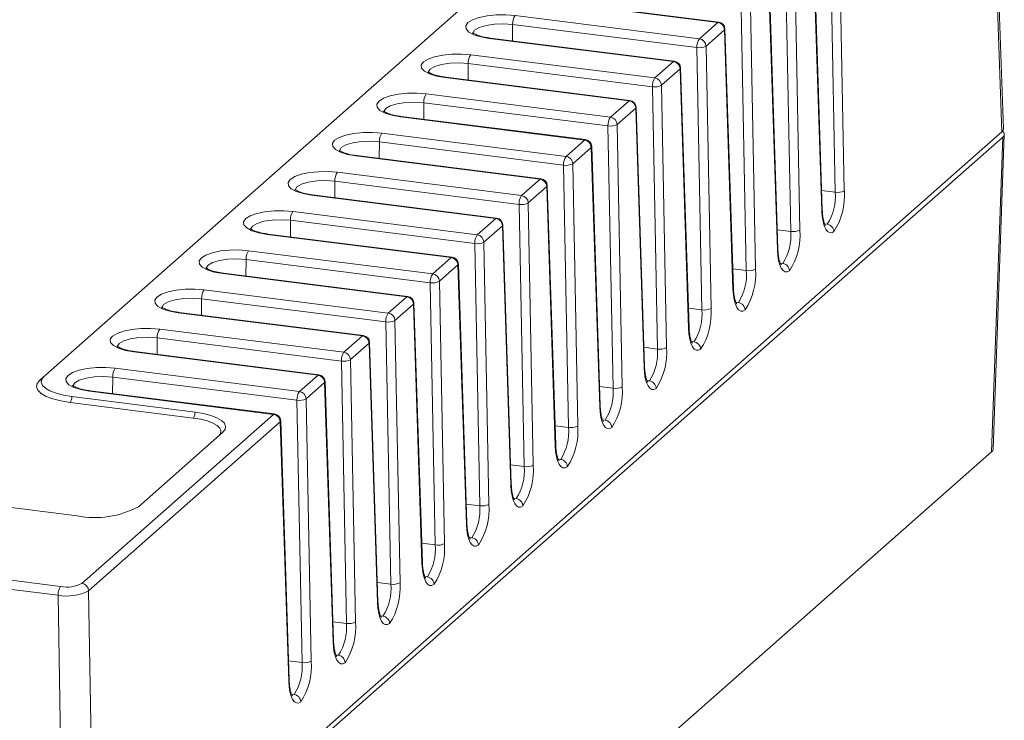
# Model space of a CAD drawing. Header units: millimetres. Extents: x -128 to -11, y -138 to -65.
# Tile 4 of 5: x -53 to -11, y -112 to -83. Entities that reach past the tile are written whole.
import ezdxf

# ---------------------------------------------------------------- set-up
doc = ezdxf.new("R2010")
doc.units = ezdxf.units.MM

msp = doc.modelspace()

# ---------------------------------------------------------------- linework, layer by layer
at = {"color": 7, "linetype": 'Continuous', "lineweight": 15}
for p, q in [((-11.513, -87.586), (-12.023, -73.419)), ((-11.448, -87.464), (-11.958, -73.295)), ((-26.625, -75.599), (-52.09, -98.057)), ((-18.544, -90.137), (-18.757, -79.078)), ((-18.371, -79.017), (-18.158, -90.076)), ((-19.107, -90.913), (-19.463, -79.981)), ((-19.087, -90.875), (-19.444, -79.943)), ((-20.418, -91.789), (-20.631, -80.73)), ((-20.245, -80.67), (-20.032, -91.728)), ((-20.98, -92.565), (-21.337, -81.633)), ((-20.961, -92.528), (-21.318, -81.595)), ((-23.491, -82.975), (-31.259, -81.996)), ((-23.454, -82.96), (-31.222, -81.981)), ((-22.292, -93.442), (-22.505, -82.383)), ((-22.118, -82.322), (-21.905, -93.381)), ((-32.041, -82.685), (-24.273, -83.664)), ((-24.273, -83.664), (-23.491, -82.975)), ((-24.379, -84.035), (-32.147, -83.057)), ((-23.211, -83.286), (-23.992, -83.975)), ((-22.854, -94.218), (-23.211, -83.286)), ((-22.835, -94.18), (-23.191, -83.248)), ((-25.365, -84.627), (-33.133, -83.649)), ((-25.328, -84.613), (-33.096, -83.634)), ((-24.166, -95.094), (-24.379, -84.035)), ((-23.992, -83.975), (-23.779, -95.034)), ((-26.253, -85.688), (-34.021, -84.709)), ((-33.915, -84.338), (-26.147, -85.317)), ((-26.147, -85.317), (-25.365, -84.627)), ((-25.085, -84.938), (-25.866, -85.627)), ((-24.728, -95.87), (-25.085, -84.938)), ((-24.709, -95.833), (-25.065, -84.9)), ((-27.239, -86.28), (-35.007, -85.301)), ((-27.201, -86.265), (-34.97, -85.286)), ((-26.04, -96.747), (-26.253, -85.688)), ((-25.866, -85.627), (-25.653, -96.686)), ((-28.127, -87.341), (-35.895, -86.362)), ((-35.789, -85.99), (-28.02, -86.969)), ((-28.02, -86.969), (-27.239, -86.28)), ((-26.958, -86.591), (-27.74, -87.28)), ((-26.602, -97.523), (-26.958, -86.591)), ((-26.583, -97.485), (-26.939, -86.553)), ((-29.113, -87.933), (-36.881, -86.954)), ((-29.075, -87.918), (-36.843, -86.939)), ((-11.513, -87.586), (-49.799, -121.351)), ((-27.914, -98.399), (-28.127, -87.341)), ((-27.74, -87.28), (-27.527, -98.339)), ((-11.476, -87.812), (-49.766, -121.581)), ((-30, -88.993), (-37.768, -88.014)), ((-37.662, -87.643), (-29.894, -88.622)), ((-29.894, -88.622), (-29.113, -87.933)), ((-11.948, -101.083), (-11.476, -87.812)), ((-11.884, -100.969), (-11.411, -87.698)), ((-28.832, -88.243), (-29.614, -88.933)), ((-28.476, -99.176), (-28.832, -88.243)), ((-28.456, -99.138), (-28.813, -88.206)), ((-30.987, -89.585), (-38.755, -88.606)), ((-30.949, -89.57), (-38.717, -88.592)), ((-29.787, -100.052), (-30, -88.993)), ((-29.614, -88.933), (-29.401, -99.991)), ((-31.874, -90.646), (-39.642, -89.667)), ((-39.536, -89.296), (-31.768, -90.274)), ((-31.768, -90.274), (-30.987, -89.585)), ((-30.706, -89.896), (-31.488, -90.585)), ((-30.35, -100.828), (-30.706, -89.896)), ((-30.33, -100.79), (-30.687, -89.858)), ((-32.86, -91.238), (-40.629, -90.259)), ((-32.823, -91.223), (-40.591, -90.244)), ((-31.661, -101.705), (-31.874, -90.646)), ((-31.488, -90.585), (-31.275, -101.644)), ((-33.748, -92.298), (-41.516, -91.32)), ((-41.41, -90.948), (-33.642, -91.927)), ((-33.642, -91.927), (-32.86, -91.238)), ((-32.58, -91.548), (-33.361, -92.238)), ((-32.223, -102.481), (-32.58, -91.548)), ((-32.204, -102.443), (-32.561, -91.511)), ((-18.879, -91.483), (-18.981, -91.47)), ((-34.734, -92.89), (-42.502, -91.912)), ((-34.697, -92.875), (-42.465, -91.897)), ((-43.284, -92.601), (-35.516, -93.579)), ((-33.535, -103.357), (-33.748, -92.298)), ((-33.361, -92.238), (-33.148, -103.296)), ((-35.622, -93.951), (-43.39, -92.972)), ((-35.516, -93.579), (-34.734, -92.89)), ((-34.454, -93.201), (-35.235, -93.89)), ((-34.097, -104.133), (-34.454, -93.201)), ((-34.078, -104.096), (-34.434, -93.163)), ((-20.753, -93.136), (-20.855, -93.123)), ((-36.608, -94.543), (-44.376, -93.564)), ((-36.571, -94.528), (-44.339, -93.549)), ((-45.158, -94.253), (-37.39, -95.232)), ((-35.409, -105.01), (-35.622, -93.951)), ((-35.235, -93.89), (-35.022, -104.949)), ((-37.496, -95.603), (-45.264, -94.625)), ((-37.39, -95.232), (-36.608, -94.543)), ((-36.328, -94.854), (-37.109, -95.543)), ((-35.971, -105.786), (-36.328, -94.854)), ((-35.952, -105.748), (-36.308, -94.816)), ((-22.627, -94.788), (-22.729, -94.775)), ((-50.507, -103.784), (-117.373, -95.359)), ((-38.482, -96.195), (-46.25, -95.217)), ((-38.444, -96.181), (-46.213, -95.202)), ((-47.032, -95.906), (-39.263, -96.885)), ((-37.283, -106.662), (-37.496, -95.603)), ((-37.109, -95.543), (-36.896, -106.602)), ((-39.37, -97.256), (-47.138, -96.277)), ((-39.263, -96.885), (-38.482, -96.195)), ((-38.201, -96.506), (-38.983, -97.195)), ((-37.845, -107.438), (-38.201, -96.506)), ((-37.826, -107.401), (-38.182, -96.468)), ((-24.501, -96.441), (-24.603, -96.428)), ((-40.356, -97.848), (-48.124, -96.869)), ((-40.318, -97.833), (-48.086, -96.854)), ((-48.905, -97.558), (-41.137, -98.537)), ((-39.157, -108.315), (-39.37, -97.256)), ((-38.983, -97.195), (-38.77, -108.254)), ((-41.243, -98.909), (-49.011, -97.93)), ((-41.137, -98.537), (-40.356, -97.848)), ((-40.075, -98.159), (-40.857, -98.848)), ((-39.719, -109.091), (-40.075, -98.159)), ((-39.699, -109.053), (-40.056, -98.121)), ((-26.374, -98.093), (-26.477, -98.081)), ((-50.739, -98.751), (-45.543, -99.406)), ((-42.23, -99.501), (-49.998, -98.522)), ((-42.192, -99.486), (-49.96, -98.507)), ((-45.614, -99.657), (-50.809, -99.002)), ((-41.03, -109.967), (-41.243, -98.909)), ((-40.857, -98.848), (-40.644, -109.907)), ((-50.31, -106.627), (-42.23, -99.501)), ((-41.949, -99.811), (-50.029, -106.937)), ((-41.593, -110.744), (-41.949, -99.811)), ((-41.573, -110.706), (-41.93, -99.774)), ((-28.248, -99.746), (-28.351, -99.733)), ((-44.379, -100.265), (-47.929, -103.396)), ((-11.948, -101.083), (-53.96, -138.134)), ((-30.122, -101.399), (-30.224, -101.386)), ((-31.996, -103.051), (-32.098, -103.038)), ((-33.87, -104.704), (-33.972, -104.691)), ((-54.291, -106.374), (-51.212, -106.762)), ((-35.744, -106.356), (-35.846, -106.343)), ((-51.318, -107.131), (-54.397, -106.743)), ((-51.088, -121.545), (-51.318, -107.131)), ((-50.029, -106.937), (-49.799, -121.351)), ((-37.617, -108.009), (-37.72, -107.996)), ((-39.594, -109.649), (-39.491, -109.661)), ((-41.467, -111.301), (-41.365, -111.314))]:
    msp.add_line(p, q, dxfattribs=at)
at = {"color": 8, "linetype": 'Continuous', "lineweight": 15}
for p, q in [((-32.152, -83.753), (-32.147, -83.057)), ((-34.025, -85.405), (-34.021, -84.709)), ((-35.899, -87.058), (-35.895, -86.362)), ((-37.773, -88.711), (-37.768, -88.014)), ((-39.647, -90.363), (-39.642, -89.667)), ((-19.114, -90.065), (-18.544, -90.137)), ((-41.521, -92.016), (-41.516, -91.32)), ((-20.988, -91.717), (-20.418, -91.789)), ((-43.395, -93.668), (-43.39, -92.972)), ((-22.861, -93.37), (-22.292, -93.442)), ((-45.268, -95.321), (-45.264, -94.625)), ((-24.735, -95.023), (-24.166, -95.094)), ((-47.142, -96.973), (-47.138, -96.277)), ((-26.609, -96.675), (-26.04, -96.747)), ((-49.016, -98.626), (-49.011, -97.93)), ((-28.483, -98.328), (-27.914, -98.399)), ((-30.357, -99.98), (-29.787, -100.052)), ((-32.231, -101.633), (-31.661, -101.705)), ((-34.104, -103.285), (-33.535, -103.357)), ((-35.978, -104.938), (-35.409, -105.01)), ((-37.852, -106.59), (-37.283, -106.662)), ((-39.726, -108.243), (-39.157, -108.315)), ((-41.6, -109.896), (-41.03, -109.967))]:
    msp.add_line(p, q, dxfattribs=at)
at = {"color": 7, "linetype": 'Continuous', "lineweight": 15, "flags": 128}
for points in [[(-33.133, -83.649), (-33.489, -83.585), (-33.783, -83.493), (-33.995, -83.379), (-34.112, -83.25), (-34.124, -83.116), (-34.032, -82.985), (-33.842, -82.867), (-33.565, -82.769), (-33.223, -82.698), (-32.837, -82.659), (-32.434, -82.655), (-32.041, -82.685)], [(-35.007, -85.301), (-35.363, -85.238), (-35.656, -85.146), (-35.869, -85.031), (-35.985, -84.903), (-35.998, -84.768), (-35.906, -84.638), (-35.715, -84.519), (-35.439, -84.421), (-35.097, -84.35), (-34.71, -84.311), (-34.307, -84.307), (-33.915, -84.338)], [(-36.881, -86.954), (-37.236, -86.89), (-37.53, -86.798), (-37.743, -86.684), (-37.859, -86.555), (-37.872, -86.421), (-37.78, -86.29), (-37.589, -86.172), (-37.313, -86.074), (-36.97, -86.003), (-36.584, -85.964), (-36.181, -85.96), (-35.789, -85.99)], [(-38.755, -88.606), (-39.11, -88.543), (-39.404, -88.451), (-39.617, -88.337), (-39.733, -88.208), (-39.746, -88.074), (-39.654, -87.943), (-39.463, -87.824), (-39.187, -87.726), (-38.844, -87.655), (-38.458, -87.617), (-38.055, -87.612), (-37.662, -87.643)], [(-11.513, -87.586), (-11.462, -87.523), (-11.448, -87.464)], [(-40.629, -90.259), (-40.984, -90.195), (-41.278, -90.103), (-41.49, -89.989), (-41.607, -89.86), (-41.62, -89.726), (-41.527, -89.595), (-41.337, -89.477), (-41.061, -89.379), (-40.718, -89.308), (-40.332, -89.269), (-39.929, -89.265), (-39.536, -89.296)], [(-42.502, -91.912), (-42.858, -91.848), (-43.152, -91.756), (-43.364, -91.642), (-43.481, -91.513), (-43.493, -91.379), (-43.401, -91.248), (-43.211, -91.129), (-42.935, -91.031), (-42.592, -90.961), (-42.206, -90.922), (-41.803, -90.917), (-41.41, -90.948)], [(-18.599, -91.794), (-18.692, -91.842), (-18.783, -91.84), (-18.867, -91.789), (-18.943, -91.691), (-19.006, -91.548), (-19.056, -91.366), (-19.09, -91.152), (-19.107, -90.913)], [(-44.376, -93.564), (-44.732, -93.501), (-45.026, -93.409), (-45.238, -93.294), (-45.355, -93.166), (-45.367, -93.031), (-45.275, -92.9), (-45.085, -92.782), (-44.808, -92.684), (-44.466, -92.613), (-44.08, -92.574), (-43.677, -92.57), (-43.284, -92.601)], [(-20.472, -93.447), (-20.566, -93.495), (-20.656, -93.493), (-20.741, -93.442), (-20.816, -93.343), (-20.88, -93.2), (-20.93, -93.019), (-20.964, -92.804), (-20.98, -92.565)], [(-46.25, -95.217), (-46.606, -95.153), (-46.899, -95.061), (-47.112, -94.947), (-47.228, -94.818), (-47.241, -94.684), (-47.149, -94.553), (-46.958, -94.434), (-46.682, -94.336), (-46.34, -94.266), (-45.953, -94.227), (-45.55, -94.223), (-45.158, -94.253)], [(-22.346, -95.099), (-22.44, -95.147), (-22.53, -95.146), (-22.615, -95.094), (-22.69, -94.996), (-22.754, -94.853), (-22.804, -94.671), (-22.837, -94.457), (-22.854, -94.218)], [(-48.124, -96.869), (-48.479, -96.806), (-48.773, -96.714), (-48.986, -96.599), (-49.102, -96.471), (-49.115, -96.336), (-49.023, -96.206), (-48.832, -96.087), (-48.556, -95.989), (-48.213, -95.918), (-47.827, -95.879), (-47.424, -95.875), (-47.032, -95.906)], [(-24.22, -96.752), (-24.313, -96.8), (-24.404, -96.798), (-24.489, -96.747), (-24.564, -96.648), (-24.628, -96.506), (-24.677, -96.324), (-24.711, -96.11), (-24.728, -95.87)], [(-49.998, -98.522), (-50.353, -98.458), (-50.647, -98.366), (-50.86, -98.252), (-50.976, -98.123), (-50.989, -97.989), (-50.897, -97.858), (-50.706, -97.74), (-50.43, -97.642), (-50.087, -97.571), (-49.701, -97.532), (-49.298, -97.528), (-48.905, -97.558)], [(-26.094, -98.405), (-26.187, -98.452), (-26.278, -98.451), (-26.362, -98.4), (-26.438, -98.301), (-26.502, -98.158), (-26.551, -97.976), (-26.585, -97.762), (-26.602, -97.523)], [(-51.902, -97.892), (-52.004, -98.018), (-52.031, -98.148), (-51.98, -98.278), (-51.855, -98.402), (-51.659, -98.515), (-51.401, -98.613), (-51.09, -98.693), (-50.739, -98.751)], [(-50.809, -99.002), (-51.196, -98.938), (-51.538, -98.851), (-51.822, -98.742), (-52.037, -98.618), (-52.175, -98.482), (-52.231, -98.339), (-52.202, -98.196), (-52.09, -98.057)], [(-27.968, -100.057), (-28.061, -100.105), (-28.152, -100.103), (-28.236, -100.052), (-28.312, -99.953), (-28.375, -99.811), (-28.425, -99.629), (-28.459, -99.415), (-28.476, -99.176)], [(-44.566, -100.43), (-44.475, -100.316), (-44.451, -100.199), (-44.497, -100.082), (-44.61, -99.971), (-44.786, -99.869), (-45.018, -99.78), (-45.297, -99.709), (-45.614, -99.657)], [(-45.543, -99.406), (-45.192, -99.464), (-44.881, -99.543), (-44.623, -99.642), (-44.427, -99.755), (-44.302, -99.879), (-44.251, -100.008), (-44.277, -100.139), (-44.379, -100.265)], [(-29.842, -101.71), (-29.935, -101.757), (-30.026, -101.756), (-30.11, -101.705), (-30.186, -101.606), (-30.249, -101.463), (-30.299, -101.282), (-30.333, -101.067), (-30.35, -100.828)], [(-11.884, -100.969), (-11.897, -101.02), (-11.948, -101.083)], [(-31.715, -103.362), (-31.809, -103.41), (-31.899, -103.408), (-31.984, -103.357), (-32.059, -103.259), (-32.123, -103.116), (-32.173, -102.934), (-32.207, -102.72), (-32.223, -102.481)], [(-33.589, -105.015), (-33.683, -105.063), (-33.773, -105.061), (-33.858, -105.01), (-33.933, -104.911), (-33.997, -104.768), (-34.047, -104.587), (-34.08, -104.372), (-34.097, -104.133)], [(-35.463, -106.667), (-35.556, -106.715), (-35.647, -106.713), (-35.732, -106.662), (-35.807, -106.564), (-35.871, -106.421), (-35.92, -106.239), (-35.954, -106.025), (-35.971, -105.786)], [(-37.337, -108.32), (-37.43, -108.368), (-37.521, -108.366), (-37.605, -108.315), (-37.681, -108.216), (-37.745, -108.074), (-37.794, -107.892), (-37.828, -107.678), (-37.845, -107.438)], [(-39.211, -109.973), (-39.304, -110.02), (-39.395, -110.019), (-39.479, -109.968), (-39.555, -109.869), (-39.618, -109.726), (-39.668, -109.544), (-39.702, -109.33), (-39.719, -109.091)], [(-41.085, -111.625), (-41.178, -111.673), (-41.269, -111.671), (-41.353, -111.62), (-41.429, -111.521), (-41.492, -111.379), (-41.542, -111.197), (-41.576, -110.983), (-41.593, -110.744)]]:
    msp.add_lwpolyline(points, dxfattribs=at)
at = {"color": 8, "linetype": 'Continuous', "lineweight": 15, "flags": 128}
for points in [[(-32.147, -83.057), (-32.528, -83.03), (-32.915, -83.045), (-33.27, -83.098), (-33.559, -83.185), (-33.752, -83.298), (-33.831, -83.425), (-33.832, -83.45)], [(-23.454, -82.96), (-23.471, -82.962), (-23.491, -82.975)], [(-23.191, -83.248), (-23.196, -83.266), (-23.211, -83.286)], [(-33.096, -83.634), (-33.113, -83.636), (-33.133, -83.649)], [(-34.021, -84.709), (-34.402, -84.683), (-34.789, -84.697), (-35.144, -84.751), (-35.432, -84.838), (-35.625, -84.951), (-35.704, -85.078), (-35.706, -85.103)], [(-25.328, -84.613), (-25.345, -84.615), (-25.365, -84.627)], [(-25.065, -84.9), (-25.069, -84.918), (-25.085, -84.938)], [(-34.97, -85.286), (-34.987, -85.289), (-35.007, -85.301)], [(-35.895, -86.362), (-36.276, -86.336), (-36.663, -86.35), (-37.018, -86.403), (-37.306, -86.491), (-37.499, -86.603), (-37.578, -86.731), (-37.58, -86.755)], [(-27.201, -86.265), (-27.219, -86.267), (-27.239, -86.28)], [(-26.939, -86.553), (-26.943, -86.571), (-26.958, -86.591)], [(-36.843, -86.939), (-36.86, -86.941), (-36.881, -86.954)], [(-37.768, -88.014), (-38.15, -87.988), (-38.537, -88.002), (-38.892, -88.056), (-39.18, -88.143), (-39.373, -88.256), (-39.452, -88.383), (-39.453, -88.408)], [(-29.075, -87.918), (-29.092, -87.92), (-29.113, -87.933)], [(-28.813, -88.206), (-28.817, -88.224), (-28.832, -88.243)], [(-38.717, -88.592), (-38.734, -88.594), (-38.755, -88.606)], [(-39.642, -89.667), (-40.024, -89.641), (-40.411, -89.655), (-40.766, -89.708), (-41.054, -89.796), (-41.247, -89.909), (-41.326, -90.036), (-41.327, -90.06)], [(-30.949, -89.57), (-30.966, -89.572), (-30.987, -89.585)], [(-30.687, -89.858), (-30.691, -89.876), (-30.706, -89.896)], [(-40.591, -90.244), (-40.608, -90.246), (-40.629, -90.259)], [(-19.087, -90.875), (-19.091, -90.893), (-19.107, -90.913)], [(-41.516, -91.32), (-41.898, -91.293), (-42.285, -91.308), (-42.64, -91.361), (-42.928, -91.448), (-43.121, -91.561), (-43.2, -91.688), (-43.201, -91.713)], [(-32.823, -91.223), (-32.84, -91.225), (-32.86, -91.238)], [(-32.561, -91.511), (-32.565, -91.529), (-32.58, -91.548)], [(-42.465, -91.897), (-42.482, -91.899), (-42.502, -91.912)], [(-20.961, -92.528), (-20.965, -92.546), (-20.98, -92.565)], [(-43.39, -92.972), (-43.771, -92.946), (-44.158, -92.96), (-44.513, -93.014), (-44.802, -93.101), (-44.995, -93.214), (-45.074, -93.341), (-45.075, -93.365)], [(-34.697, -92.875), (-34.714, -92.878), (-34.734, -92.89)], [(-34.434, -93.163), (-34.439, -93.181), (-34.454, -93.201)], [(-44.339, -93.549), (-44.356, -93.551), (-44.376, -93.564)], [(-22.835, -94.18), (-22.839, -94.198), (-22.854, -94.218)], [(-45.264, -94.625), (-45.645, -94.598), (-46.032, -94.613), (-46.387, -94.666), (-46.675, -94.753), (-46.868, -94.866), (-46.947, -94.993), (-46.949, -95.018)], [(-36.571, -94.528), (-36.588, -94.53), (-36.608, -94.543)], [(-36.308, -94.816), (-36.312, -94.834), (-36.328, -94.854)], [(-46.213, -95.202), (-46.23, -95.204), (-46.25, -95.217)], [(-24.709, -95.833), (-24.713, -95.851), (-24.728, -95.87)], [(-47.138, -96.277), (-47.519, -96.251), (-47.906, -96.265), (-48.261, -96.319), (-48.549, -96.406), (-48.742, -96.519), (-48.821, -96.646), (-48.823, -96.671)], [(-38.444, -96.181), (-38.462, -96.183), (-38.482, -96.195)], [(-38.182, -96.468), (-38.186, -96.486), (-38.201, -96.506)], [(-48.086, -96.854), (-48.103, -96.857), (-48.124, -96.869)], [(-26.583, -97.485), (-26.587, -97.503), (-26.602, -97.523)], [(-49.011, -97.93), (-49.393, -97.904), (-49.78, -97.918), (-50.135, -97.971), (-50.423, -98.059), (-50.616, -98.171), (-50.695, -98.298), (-50.696, -98.323)], [(-40.318, -97.833), (-40.335, -97.835), (-40.356, -97.848)], [(-52.09, -98.057), (-52.053, -98.058), (-52.019, -98.052)], [(-40.056, -98.121), (-40.06, -98.139), (-40.075, -98.159)], [(-49.96, -98.507), (-49.977, -98.509), (-49.998, -98.522)], [(-28.456, -99.138), (-28.461, -99.156), (-28.476, -99.176)], [(-42.192, -99.486), (-42.209, -99.488), (-42.23, -99.501)], [(-41.93, -99.774), (-41.934, -99.792), (-41.949, -99.811)], [(-30.33, -100.79), (-30.334, -100.808), (-30.35, -100.828)], [(-32.204, -102.443), (-32.208, -102.461), (-32.223, -102.481)], [(-34.078, -104.096), (-34.082, -104.114), (-34.097, -104.133)], [(-35.952, -105.748), (-35.956, -105.766), (-35.971, -105.786)], [(-37.826, -107.401), (-37.83, -107.419), (-37.845, -107.438)], [(-39.699, -109.053), (-39.704, -109.071), (-39.719, -109.091)], [(-41.573, -110.706), (-41.577, -110.724), (-41.593, -110.744)]]:
    msp.add_lwpolyline(points, dxfattribs=at)
at = {"color": 7, "linetype": 'Continuous', "lineweight": 15}
for centre, radius, start, end in [((-31.561, -83.023), 0.587, 144.8425, 183.2878), ((-23.538, -83.299), 0.328, 2.4124, 81.7298), ((-23.491, -83.258), 0.3, 1.8676, 82.8192), ((-23.793, -84.002), 0.587, 144.8425, 183.2878), ((-24.32, -83.989), 0.328, 2.4124, 81.7298), ((-24.279, -83.408), 0.636, 260.989, 296.8443), ((-33.435, -84.676), 0.587, 144.8425, 183.2878), ((-25.412, -84.952), 0.328, 2.4124, 81.7298), ((-25.365, -84.91), 0.3, 1.8676, 82.8192), ((-25.667, -85.654), 0.587, 144.8425, 183.2878), ((-26.194, -85.641), 0.328, 2.4124, 81.7298), ((-26.153, -85.06), 0.636, 260.989, 296.8443), ((-35.309, -86.328), 0.587, 144.8425, 183.2878), ((-27.286, -86.605), 0.328, 2.4124, 81.7298), ((-27.239, -86.563), 0.3, 1.8676, 82.8192), ((-27.541, -87.307), 0.587, 144.8425, 183.2878), ((-28.068, -87.294), 0.328, 2.4124, 81.7298), ((-28.027, -86.713), 0.636, 260.989, 296.8443), ((-11.56, -87.693), 0.147, 305.4164, 61.5359), ((-37.183, -87.981), 0.587, 144.8425, 183.2878), ((-29.16, -88.257), 0.328, 2.4124, 81.7298), ((-29.113, -88.215), 0.3, 1.8676, 82.8192), ((-29.415, -88.96), 0.587, 144.8425, 183.2878), ((-29.941, -88.946), 0.328, 2.4124, 81.7298), ((-29.901, -88.365), 0.636, 260.989, 296.8443), ((-39.057, -89.633), 0.587, 144.8425, 183.2878), ((-31.034, -89.91), 0.328, 2.4124, 81.7298), ((-30.987, -89.868), 0.3, 1.8676, 82.8192), ((-20.893, -90.29), 2.744, 326.7539, 4.474), ((-18.445, -89.509), 0.636, 260.989, 296.8443), ((-31.289, -90.612), 0.587, 144.8425, 183.2878), ((-31.815, -90.599), 0.328, 2.4124, 81.7298), ((-20.694, -90.317), 2.158, 327.2828, 4.7994), ((-31.775, -90.018), 0.636, 260.989, 296.8443), ((-40.931, -91.286), 0.587, 144.8425, 183.2878), ((-32.908, -91.562), 0.328, 2.4124, 81.7298), ((-32.86, -91.521), 0.3, 1.8676, 82.8192), ((-22.767, -91.943), 2.744, 326.7539, 4.474), ((-20.319, -91.161), 0.636, 260.989, 296.8443), ((-33.162, -92.265), 0.587, 144.8425, 183.2878), ((-33.689, -92.251), 0.328, 2.4124, 81.7298), ((-22.568, -91.97), 2.158, 327.2828, 4.7994), ((-42.804, -92.939), 0.587, 144.8425, 183.2878), ((-33.648, -91.671), 0.636, 260.989, 296.8443), ((-34.781, -93.215), 0.328, 2.4124, 81.7298), ((-34.734, -93.173), 0.3, 1.8676, 82.8192), ((-24.641, -93.595), 2.744, 326.7539, 4.474), ((-22.192, -92.814), 0.636, 260.989, 296.8443), ((-35.036, -93.917), 0.587, 144.8425, 183.2878), ((-35.563, -93.904), 0.328, 2.4124, 81.7298), ((-24.442, -93.622), 2.158, 327.2828, 4.7994), ((-44.678, -94.591), 0.587, 144.8425, 183.2878), ((-35.522, -93.323), 0.636, 260.989, 296.8443), ((-36.655, -94.867), 0.328, 2.4124, 81.7298), ((-36.608, -94.826), 0.3, 1.8676, 82.8192), ((-26.316, -95.275), 2.158, 327.2828, 4.7994), ((-26.515, -95.248), 2.744, 326.7539, 4.474), ((-24.066, -94.466), 0.636, 260.989, 296.8443), ((-36.91, -95.57), 0.587, 144.8425, 183.2878), ((-37.437, -95.557), 0.328, 2.4124, 81.7298), ((-46.552, -96.244), 0.587, 144.8425, 183.2878), ((-37.396, -94.976), 0.636, 260.989, 296.8443), ((-38.529, -96.52), 0.328, 2.4124, 81.7298), ((-38.482, -96.478), 0.3, 1.8676, 82.8192), ((-28.19, -96.927), 2.158, 327.2828, 4.7994), ((-28.389, -96.9), 2.744, 326.7539, 4.474), ((-25.94, -96.119), 0.636, 260.989, 296.8443), ((-38.784, -97.222), 0.587, 144.8425, 183.2878), ((-39.311, -97.209), 0.328, 2.4124, 81.7298), ((-48.426, -97.896), 0.587, 144.8425, 183.2878), ((-39.27, -96.628), 0.636, 260.989, 296.8443), ((-40.403, -98.173), 0.328, 2.4124, 81.7298), ((-40.356, -98.131), 0.3, 1.8676, 82.8192), ((-30.064, -98.58), 2.158, 327.2828, 4.7994), ((-30.263, -98.553), 2.744, 326.7539, 4.474), ((-27.814, -97.772), 0.636, 260.989, 296.8443), ((-51.132, -98.776), 0.394, 324.9309, 3.5931), ((-40.658, -98.875), 0.587, 144.8425, 183.2878), ((-41.184, -98.862), 0.328, 2.4124, 81.7298), ((-41.144, -98.281), 0.636, 260.989, 296.8443), ((-45.936, -99.43), 0.394, 324.9309, 3.5931), ((-42.277, -99.825), 0.328, 2.4124, 81.7298), ((-42.23, -99.783), 0.3, 1.8676, 82.8192), ((-31.937, -100.232), 2.158, 327.2828, 4.7994), ((-32.136, -100.205), 2.744, 326.7539, 4.474), ((-29.688, -99.424), 0.636, 260.989, 296.8443), ((-33.811, -101.885), 2.158, 327.2828, 4.7994), ((-34.01, -101.858), 2.744, 326.7539, 4.474), ((-31.562, -101.077), 0.636, 260.989, 296.8443), ((-49.771, -99.916), 3.938, 259.2261, 297.8883), ((-35.685, -103.538), 2.158, 327.2828, 4.7994), ((-35.884, -103.51), 2.744, 326.7539, 4.474), ((-33.435, -102.729), 0.636, 260.989, 296.8443), ((-37.559, -105.19), 2.158, 327.2828, 4.7994), ((-37.758, -105.163), 2.744, 326.7539, 4.474), ((-35.309, -104.382), 0.636, 260.989, 296.8443), ((-50.954, -105.409), 1.377, 259.2228, 297.8917), ((-50.357, -106.951), 0.328, 2.4124, 81.7298), ((-39.433, -106.843), 2.158, 327.2828, 4.7994), ((-39.632, -106.816), 2.744, 326.7539, 4.474), ((-37.183, -106.034), 0.636, 260.989, 296.8443), ((-50.734, -107.099), 0.585, 144.7972, 183.1352), ((-50.959, -105.141), 2.022, 259.7641, 297.3504), ((-41.307, -108.495), 2.158, 327.2828, 4.7994), ((-41.506, -108.468), 2.744, 326.7539, 4.474), ((-39.057, -107.687), 0.636, 260.989, 296.8443), ((-43.18, -110.148), 2.158, 327.2828, 4.7994), ((-43.379, -110.121), 2.744, 326.7539, 4.474), ((-40.931, -109.34), 0.636, 260.989, 296.8443)]:
    msp.add_arc(centre, radius, start, end, dxfattribs=at)
for points, knots in [([(-33.096, -83.634), (-33.151, -83.626), (-33.312, -83.604), (-33.542, -83.548), (-33.732, -83.477), (-33.835, -83.408), (-33.838, -83.404), (-33.839, -83.402)], [0, 0, 0, 0, 0.133859, 0.386216, 0.631255, 0.83426, 1, 1, 1, 1]), ([(-34.97, -85.286), (-35.025, -85.279), (-35.185, -85.256), (-35.415, -85.201), (-35.606, -85.13), (-35.709, -85.061), (-35.712, -85.056), (-35.713, -85.054)], [0, 0, 0, 0, 0.133859, 0.386216, 0.631255, 0.83426, 1, 1, 1, 1]), ([(-36.843, -86.939), (-36.899, -86.931), (-37.059, -86.909), (-37.289, -86.853), (-37.48, -86.782), (-37.583, -86.713), (-37.586, -86.709), (-37.587, -86.707)], [0, 0, 0, 0, 0.133859, 0.386216, 0.631255, 0.83426, 1, 1, 1, 1]), ([(-38.717, -88.592), (-38.773, -88.584), (-38.933, -88.561), (-39.163, -88.506), (-39.354, -88.435), (-39.457, -88.366), (-39.46, -88.361), (-39.461, -88.359)], [0, 0, 0, 0, 0.133859, 0.386216, 0.631255, 0.83426, 1, 1, 1, 1]), ([(-40.591, -90.244), (-40.647, -90.236), (-40.807, -90.214), (-41.037, -90.159), (-41.227, -90.087), (-41.331, -90.019), (-41.333, -90.014), (-41.335, -90.012)], [0, 0, 0, 0, 0.133859, 0.386216, 0.631255, 0.83426, 1, 1, 1, 1]), ([(-19.078, -91.016), (-19.079, -91.009), (-19.085, -90.967), (-19.086, -90.917), (-19.087, -90.875)], [0, 0, 0, 0, 0.149716, 1, 1, 1, 1]), ([(-18.946, -91.538), (-18.949, -91.535), (-18.955, -91.53), (-19.007, -91.427), (-19.053, -91.256), (-19.07, -91.096), (-19.078, -91.016)], [0, 0, 0, 0, 0.200658, 0.453278, 0.726016, 1, 1, 1, 1]), ([(-42.465, -91.897), (-42.52, -91.889), (-42.681, -91.866), (-42.911, -91.811), (-43.101, -91.74), (-43.205, -91.671), (-43.207, -91.666), (-43.209, -91.664)], [0, 0, 0, 0, 0.133859, 0.386216, 0.631255, 0.83426, 1, 1, 1, 1]), ([(-18.879, -91.483), (-18.806, -91.492), (-18.735, -91.531), (-18.632, -91.645), (-18.6, -91.722), (-18.599, -91.794)], [0, 0, 0, 0, 0.5, 0.5, 1, 1, 1, 1]), ([(-20.952, -92.668), (-20.953, -92.662), (-20.959, -92.62), (-20.96, -92.57), (-20.961, -92.528)], [0, 0, 0, 0, 0.149716, 1, 1, 1, 1]), ([(-20.82, -93.19), (-20.823, -93.188), (-20.829, -93.183), (-20.881, -93.079), (-20.927, -92.908), (-20.944, -92.748), (-20.952, -92.668)], [0, 0, 0, 0, 0.200658, 0.453278, 0.726016, 1, 1, 1, 1]), ([(-44.339, -93.549), (-44.394, -93.542), (-44.555, -93.519), (-44.785, -93.464), (-44.975, -93.393), (-45.078, -93.324), (-45.081, -93.319), (-45.082, -93.317)], [0, 0, 0, 0, 0.133859, 0.386216, 0.631255, 0.83426, 1, 1, 1, 1]), ([(-20.753, -93.136), (-20.68, -93.145), (-20.609, -93.184), (-20.505, -93.298), (-20.474, -93.374), (-20.472, -93.447)], [0, 0, 0, 0, 0.5, 0.5, 1, 1, 1, 1]), ([(-22.826, -94.321), (-22.827, -94.315), (-22.833, -94.272), (-22.834, -94.222), (-22.835, -94.18)], [0, 0, 0, 0, 0.149716, 1, 1, 1, 1]), ([(-22.694, -94.843), (-22.697, -94.841), (-22.703, -94.835), (-22.754, -94.732), (-22.8, -94.561), (-22.818, -94.401), (-22.826, -94.321)], [0, 0, 0, 0, 0.200658, 0.453278, 0.726016, 1, 1, 1, 1]), ([(-46.213, -95.202), (-46.268, -95.194), (-46.428, -95.172), (-46.658, -95.116), (-46.849, -95.045), (-46.952, -94.976), (-46.955, -94.972), (-46.956, -94.969)], [0, 0, 0, 0, 0.133859, 0.386216, 0.631255, 0.83426, 1, 1, 1, 1]), ([(-22.627, -94.788), (-22.554, -94.798), (-22.483, -94.836), (-22.379, -94.951), (-22.348, -95.027), (-22.346, -95.099)], [0, 0, 0, 0, 0.5, 0.5, 1, 1, 1, 1]), ([(-24.7, -95.973), (-24.701, -95.967), (-24.706, -95.925), (-24.708, -95.875), (-24.709, -95.833)], [0, 0, 0, 0, 0.149716, 1, 1, 1, 1]), ([(-24.568, -96.495), (-24.57, -96.493), (-24.577, -96.488), (-24.628, -96.384), (-24.674, -96.213), (-24.691, -96.054), (-24.7, -95.973)], [0, 0, 0, 0, 0.200658, 0.453278, 0.726016, 1, 1, 1, 1]), ([(-48.086, -96.854), (-48.142, -96.847), (-48.302, -96.824), (-48.532, -96.769), (-48.723, -96.698), (-48.826, -96.629), (-48.829, -96.624), (-48.83, -96.622)], [0, 0, 0, 0, 0.133859, 0.386216, 0.631255, 0.83426, 1, 1, 1, 1]), ([(-24.501, -96.441), (-24.428, -96.45), (-24.356, -96.489), (-24.253, -96.603), (-24.222, -96.679), (-24.22, -96.752)], [0, 0, 0, 0, 0.5, 0.5, 1, 1, 1, 1]), ([(-26.574, -97.626), (-26.575, -97.62), (-26.58, -97.577), (-26.582, -97.528), (-26.583, -97.485)], [0, 0, 0, 0, 0.149716, 1, 1, 1, 1]), ([(-26.442, -98.148), (-26.444, -98.146), (-26.45, -98.14), (-26.502, -98.037), (-26.548, -97.866), (-26.565, -97.706), (-26.574, -97.626)], [0, 0, 0, 0, 0.200658, 0.453278, 0.726016, 1, 1, 1, 1]), ([(-49.96, -98.507), (-50.016, -98.499), (-50.176, -98.477), (-50.406, -98.421), (-50.597, -98.35), (-50.7, -98.281), (-50.703, -98.277), (-50.704, -98.275)], [0, 0, 0, 0, 0.133859, 0.386216, 0.631255, 0.83426, 1, 1, 1, 1]), ([(-26.374, -98.093), (-26.301, -98.103), (-26.23, -98.141), (-26.127, -98.256), (-26.096, -98.332), (-26.094, -98.405)], [0, 0, 0, 0, 0.5, 0.5, 1, 1, 1, 1]), ([(-28.448, -99.279), (-28.448, -99.272), (-28.454, -99.23), (-28.455, -99.18), (-28.456, -99.138)], [0, 0, 0, 0, 0.149716, 1, 1, 1, 1]), ([(-28.315, -99.801), (-28.318, -99.798), (-28.324, -99.793), (-28.376, -99.689), (-28.422, -99.518), (-28.439, -99.359), (-28.448, -99.279)], [0, 0, 0, 0, 0.200658, 0.453278, 0.726016, 1, 1, 1, 1]), ([(-28.248, -99.746), (-28.175, -99.755), (-28.104, -99.794), (-28.001, -99.908), (-27.97, -99.984), (-27.968, -100.057)], [0, 0, 0, 0, 0.5, 0.5, 1, 1, 1, 1]), ([(-30.321, -100.931), (-30.322, -100.925), (-30.328, -100.883), (-30.329, -100.833), (-30.33, -100.79)], [0, 0, 0, 0, 0.149716, 1, 1, 1, 1]), ([(-30.189, -101.453), (-30.192, -101.451), (-30.198, -101.445), (-30.25, -101.342), (-30.296, -101.171), (-30.313, -101.011), (-30.321, -100.931)], [0, 0, 0, 0, 0.2006581, 0.4532782, 0.7260156, 1, 1, 1, 1]), ([(-30.122, -101.399), (-30.049, -101.408), (-29.978, -101.446), (-29.875, -101.561), (-29.843, -101.637), (-29.842, -101.71)], [0, 0, 0, 0, 0.5, 0.5, 1, 1, 1, 1]), ([(-32.195, -102.584), (-32.196, -102.577), (-32.202, -102.535), (-32.203, -102.485), (-32.204, -102.443)], [0, 0, 0, 0, 0.149716, 1, 1, 1, 1]), ([(-32.063, -103.106), (-32.066, -103.103), (-32.072, -103.098), (-32.124, -102.995), (-32.17, -102.824), (-32.187, -102.664), (-32.195, -102.584)], [0, 0, 0, 0, 0.200658, 0.453278, 0.726016, 1, 1, 1, 1]), ([(-31.996, -103.051), (-31.923, -103.06), (-31.852, -103.099), (-31.748, -103.213), (-31.717, -103.29), (-31.715, -103.362)], [0, 0, 0, 0, 0.5, 0.5, 1, 1, 1, 1]), ([(-34.069, -104.236), (-34.07, -104.23), (-34.076, -104.188), (-34.077, -104.138), (-34.078, -104.096)], [0, 0, 0, 0, 0.149716, 1, 1, 1, 1]), ([(-33.937, -104.758), (-33.94, -104.756), (-33.946, -104.751), (-33.997, -104.647), (-34.043, -104.476), (-34.061, -104.316), (-34.069, -104.236)], [0, 0, 0, 0, 0.200658, 0.453278, 0.726016, 1, 1, 1, 1]), ([(-33.87, -104.704), (-33.797, -104.713), (-33.726, -104.752), (-33.622, -104.866), (-33.591, -104.942), (-33.589, -105.015)], [0, 0, 0, 0, 0.5, 0.5, 1, 1, 1, 1]), ([(-35.943, -105.889), (-35.944, -105.882), (-35.949, -105.84), (-35.951, -105.79), (-35.952, -105.748)], [0, 0, 0, 0, 0.149716, 1, 1, 1, 1]), ([(-35.811, -106.411), (-35.813, -106.408), (-35.82, -106.403), (-35.871, -106.3), (-35.917, -106.129), (-35.934, -105.969), (-35.943, -105.889)], [0, 0, 0, 0, 0.200658, 0.453278, 0.726016, 1, 1, 1, 1]), ([(-35.744, -106.356), (-35.671, -106.366), (-35.599, -106.404), (-35.496, -106.519), (-35.465, -106.595), (-35.463, -106.667)], [0, 0, 0, 0, 0.5, 0.5, 1, 1, 1, 1]), ([(-37.817, -107.541), (-37.818, -107.535), (-37.823, -107.493), (-37.825, -107.443), (-37.826, -107.401)], [0, 0, 0, 0, 0.149716, 1, 1, 1, 1]), ([(-37.685, -108.063), (-37.687, -108.061), (-37.693, -108.056), (-37.745, -107.952), (-37.791, -107.781), (-37.808, -107.621), (-37.817, -107.541)], [0, 0, 0, 0, 0.200658, 0.453278, 0.726016, 1, 1, 1, 1]), ([(-37.617, -108.009), (-37.544, -108.018), (-37.473, -108.057), (-37.37, -108.171), (-37.339, -108.247), (-37.337, -108.32)], [0, 0, 0, 0, 0.5, 0.5, 1, 1, 1, 1]), ([(-39.691, -109.194), (-39.691, -109.188), (-39.697, -109.145), (-39.698, -109.096), (-39.699, -109.053)], [0, 0, 0, 0, 0.149716, 1, 1, 1, 1]), ([(-39.558, -109.716), (-39.561, -109.714), (-39.567, -109.708), (-39.619, -109.605), (-39.665, -109.434), (-39.682, -109.274), (-39.691, -109.194)], [0, 0, 0, 0, 0.200658, 0.453278, 0.726016, 1, 1, 1, 1]), ([(-39.491, -109.661), (-39.418, -109.671), (-39.347, -109.709), (-39.244, -109.824), (-39.213, -109.9), (-39.211, -109.973)], [0, 0, 0, 0, 0.5, 0.5, 1, 1, 1, 1]), ([(-41.564, -110.847), (-41.565, -110.84), (-41.571, -110.798), (-41.572, -110.748), (-41.573, -110.706)], [0, 0, 0, 0, 0.149716, 1, 1, 1, 1]), ([(-41.432, -111.369), (-41.435, -111.366), (-41.441, -111.361), (-41.493, -111.257), (-41.539, -111.086), (-41.556, -110.927), (-41.564, -110.847)], [0, 0, 0, 0, 0.200658, 0.453278, 0.726016, 1, 1, 1, 1]), ([(-41.365, -111.314), (-41.292, -111.323), (-41.221, -111.362), (-41.118, -111.476), (-41.086, -111.552), (-41.085, -111.625)], [0, 0, 0, 0, 0.5, 0.5, 1, 1, 1, 1])]:
    msp.add_open_spline(points, degree=3, knots=knots, dxfattribs=at)

doc.saveas('drawing.dxf')
